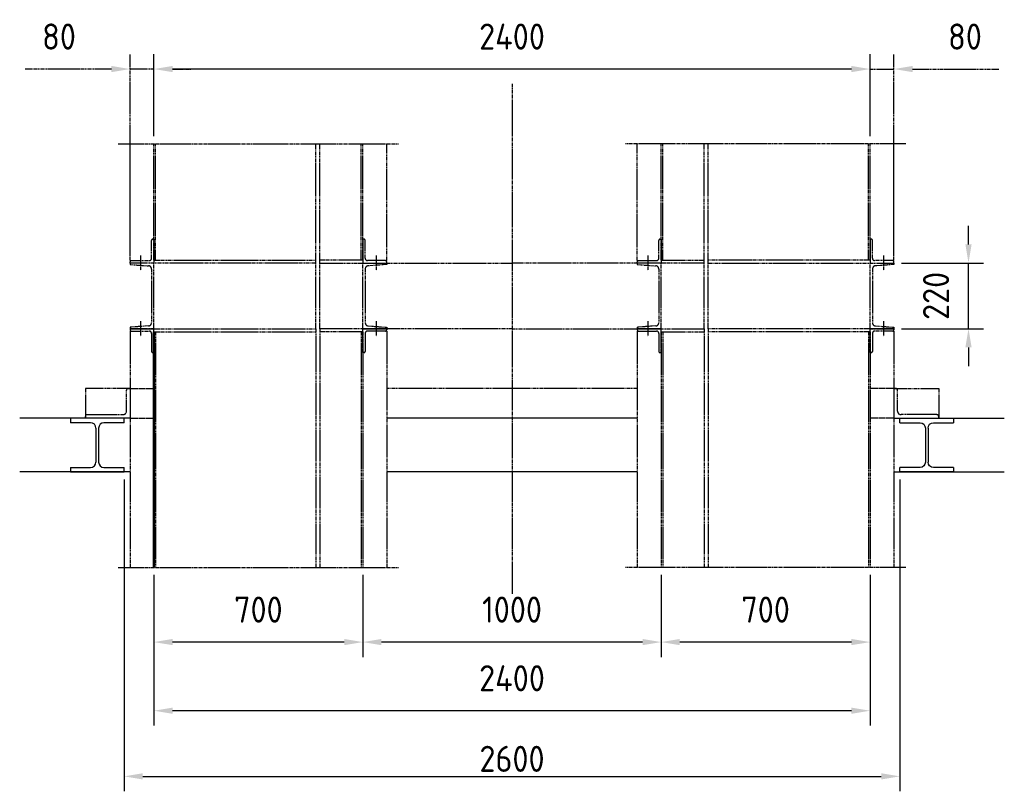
# Model space of a CAD drawing. Header units: millimetres. Extents: x -34725 to 178350, y -13707 to 126150.
# Tile 32 of 256: x -22107 to -18807, y 12016 to 14602. Entities that reach past the tile are written whole.
import ezdxf

# ---------------------------------------------------------------- set-up
doc = ezdxf.new("R2010")
doc.units = ezdxf.units.MM
for name, pattern in [('AM_ISO02W050', [7.5, 6, -1.5]), ('AM_ISO08W050', [18, 12, -1.5, 3, -1.5]), ('AM_ISO09W050', [22.5, 12, -1.5, 3, -1.5, 3, -1.5])]:
    doc.linetypes.add(name, pattern=pattern)
doc.layers.get('0').update_dxf_attribs({"linetype": 'CONTINUOUS'})
doc.layers.get('Defpoints').update_dxf_attribs({"linetype": 'CONTINUOUS'})
for name, color, linetype, lineweight in [('AM_11', 3, 'AM_ISO09W050', 25), ('AM_4', 3, 'CONTINUOUS', 25), ('P-AM_0', 7, 'CONTINUOUS', 50), ('P-AM_3', 6, 'AM_ISO02W050', 25), ('P-AM_4', 3, 'CONTINUOUS', 25), ('P-AM_5', 3, 'CONTINUOUS', 25), ('P-AM_7', 4, 'AM_ISO08W050', 25)]:
    doc.layers.add(name, color=color, linetype=linetype, lineweight=lineweight)
doc.styles.get("Standard").update_dxf_attribs({"font": 'isocp.shx'})
doc.dimstyles.new('AM_ISO', dxfattribs={"dimtxt": 3.5, "dimasz": 2.5, "dimexe": 2, "dimexo": 1, "dimgap": 0.6, "dimtad": 1, "dimdsep": 46, "dimtxsty": 'Standard', "dimcen": 0, "dimclrd": 256, "dimclre": 256, "dimclrt": 2, "dimadec": 0, "dimazin": 2, "dimtp": 0.1, "dimtm": 0.1, "dimtfac": 0.71, "dimtmove": 0, "dimatfit": 3, "dimfxl": 1, "dimtfill": 1, "dimtfillclr": 256, "dimlwd": -1, "dimlwe": -1, "dimarcsym": 0})
doc.dimstyles.new('AM_ISO$0', dxfattribs={"dimtxt": 3.5, "dimasz": 2.5, "dimexe": 2, "dimexo": 1, "dimgap": 0.6, "dimtad": 1, "dimdsep": 46, "dimtxsty": 'Standard', "dimcen": 0, "dimclrd": 256, "dimclre": 256, "dimclrt": 2, "dimadec": 0, "dimazin": 2, "dimtp": 0.1, "dimtm": 0.1, "dimtfac": 0.71, "dimtmove": 0, "dimatfit": 3, "dimfxl": 1, "dimtfill": 1, "dimtfillclr": 256, "dimlwd": -1, "dimlwe": -1, "dimarcsym": 0})

# ---------------------------------------------------------------- blocks, each defined once
blk = doc.blocks.new('*D207')
at = {"layer": 'Defpoints', "color": 0, "transparency": 16777216}
for p in [(-1300, -180), (1300, -180), (1300, -1200)]:
    blk.add_point(p, dxfattribs=at)
at = {"layer": 'P-AM_5', "transparency": 16777216}
for p, q in [((-1300, -205), (-1300, -1250)), ((1300, -205), (1300, -1250)), ((-1237.5, -1200), (1237.5, -1200))]:
    blk.add_line(p, q, dxfattribs=at)
for points in [[(-1237.5, -1189.6), (-1237.5, -1210.4), (-1300, -1200)], [(1237.5, -1189.6), (1237.5, -1210.4), (1300, -1200)]]:
    blk.add_solid(points, dxfattribs=at)
at = {"layer": 'P-AM_5', "color": 2, "transparency": 16777216, "insert": (0, -1141.2), "char_height": 87.5, "attachment_point": 5, "bg_fill": 3, "box_fill_scale": 1.1, "bg_fill_color": 256, "bg_fill_true_color": 13158600, "bg_fill_transparency": 0}
blk.add_mtext('2600', dxfattribs=at)
blk = doc.blocks.new('IPB_180')
for p, q in [((0, 180), (0, 165)), ((180, 180), (0, 180)), ((67.5, 165), (0, 165)), ((180, 165), (112.5, 165)), ((180, 165), (180, 180)), ((85.5, 147), (85.5, 33)), ((94.5, 147), (94.5, 33)), ((0, 15), (0, 0)), ((0, 15), (67.5, 15)), ((0, 0), (180, 0)), ((112.5, 15), (180, 15)), ((180, 0), (180, 15))]:
    blk.add_line(p, q)
for centre, start, end in [((67.5, 147), 0, 90), ((112.5, 147), 90, 180), ((67.5, 33), 270, 0), ((112.5, 33), 180, 270)]:
    blk.add_arc(centre, 18, start, end)
blk = doc.blocks.new('CASINGPLATFORM_DSV_2400_S')
at = {"layer": 'P-AM_4'}
for p, q in [((-1280, 0), (-1650, 0)), ((420, 0), (-420, 0)), ((1280, 0), (1650, 0)), ((-1280, -180), (-1650, -180)), ((420, -180), (-420, -180)), ((1280, -180), (1650, -180))]:
    blk.add_line(p, q, dxfattribs=at)
blk.add_blockref('IPB_180', (-1480, -180), dxfattribs=at)
at = {"layer": 'P-AM_4', "xscale": -1}
blk.add_blockref('IPB_180', (1480, -180), dxfattribs=at)
blk = doc.blocks.new('*D208')
at = {"layer": 'Defpoints', "color": 0, "transparency": 16777216}
for p in [(1280, 520), (1530, 520), (1280, 300)]:
    blk.add_point(p, dxfattribs=at)
at = {"layer": 'P-AM_5', "transparency": 16777216}
for p, q in [((1530, 582.5), (1530, 645)), ((1305, 520), (1580, 520)), ((1530, 300), (1530, 520)), ((1305, 300), (1580, 300)), ((1530, 237.5), (1530, 175))]:
    blk.add_line(p, q, dxfattribs=at)
for points in [[(1519.6, 582.5), (1540.4, 582.5), (1530, 520)], [(1519.6, 237.5), (1540.4, 237.5), (1530, 300)]]:
    blk.add_solid(points, dxfattribs=at)
at = {"layer": 'P-AM_5', "color": 2, "transparency": 16777216, "insert": (1421.2, 410), "char_height": 87.5, "attachment_point": 5, "rotation": 90, "bg_fill": 3, "box_fill_scale": 1.1, "bg_fill_color": 256, "bg_fill_true_color": 13158600, "bg_fill_transparency": 0}
blk.add_mtext('220', dxfattribs=at)
blk = doc.blocks.new('*D209')
at = {"layer": 'Defpoints', "color": 0, "transparency": 16777216}
for p in [(500, -500), (1200, -500), (500, -750)]:
    blk.add_point(p, dxfattribs=at)
at = {"layer": 'P-AM_5', "transparency": 16777216}
for p, q in [((500, -525), (500, -800)), ((1200, -525), (1200, -800)), ((1137.5, -750), (562.5, -750))]:
    blk.add_line(p, q, dxfattribs=at)
for points in [[(562.5, -739.6), (562.5, -760.4), (500, -750)], [(1137.5, -739.6), (1137.5, -760.4), (1200, -750)]]:
    blk.add_solid(points, dxfattribs=at)
at = {"layer": 'P-AM_5', "color": 2, "transparency": 16777216, "insert": (850, -641.2), "char_height": 87.5, "attachment_point": 5, "bg_fill": 3, "box_fill_scale": 1.1, "bg_fill_color": 256, "bg_fill_true_color": 13158600, "bg_fill_transparency": 0}
blk.add_mtext('700', dxfattribs=at)
blk = doc.blocks.new('*D210')
at = {"layer": 'Defpoints', "color": 0, "transparency": 16777216}
for p in [(-500, -500), (500, -500), (-500, -750)]:
    blk.add_point(p, dxfattribs=at)
at = {"layer": 'P-AM_5', "transparency": 16777216}
for p, q in [((-500, -525), (-500, -800)), ((500, -525), (500, -800)), ((437.5, -750), (-437.5, -750))]:
    blk.add_line(p, q, dxfattribs=at)
for points in [[(-437.5, -739.6), (-437.5, -760.4), (-500, -750)], [(437.5, -739.6), (437.5, -760.4), (500, -750)]]:
    blk.add_solid(points, dxfattribs=at)
at = {"layer": 'P-AM_5', "color": 2, "transparency": 16777216, "insert": (0, -641.2), "char_height": 87.5, "attachment_point": 5, "bg_fill": 3, "box_fill_scale": 1.1, "bg_fill_color": 256, "bg_fill_true_color": 13158600, "bg_fill_transparency": 0}
blk.add_mtext('1000', dxfattribs=at)
blk = doc.blocks.new('*D211')
at = {"layer": 'Defpoints', "color": 0, "transparency": 16777216}
for p in [(-1200, -500), (-500, -500), (-1200, -750)]:
    blk.add_point(p, dxfattribs=at)
at = {"layer": 'P-AM_5', "transparency": 16777216}
for p, q in [((-1200, -525), (-1200, -800)), ((-500, -525), (-500, -800)), ((-562.5, -750), (-1137.5, -750))]:
    blk.add_line(p, q, dxfattribs=at)
for points in [[(-1137.5, -739.6), (-1137.5, -760.4), (-1200, -750)], [(-562.5, -739.6), (-562.5, -760.4), (-500, -750)]]:
    blk.add_solid(points, dxfattribs=at)
at = {"layer": 'P-AM_5', "color": 2, "transparency": 16777216, "insert": (-850, -641.2), "char_height": 87.5, "attachment_point": 5, "bg_fill": 3, "box_fill_scale": 1.1, "bg_fill_color": 256, "bg_fill_true_color": 13158600, "bg_fill_transparency": 0}
blk.add_mtext('700', dxfattribs=at)
blk = doc.blocks.new('*D212')
at = {"layer": 'Defpoints', "color": 0, "transparency": 16777216}
for p in [(-1200, -500), (1200, -500), (-1200, -980)]:
    blk.add_point(p, dxfattribs=at)
at = {"layer": 'P-AM_5', "transparency": 16777216}
for p, q in [((-1200, -525), (-1200, -1030)), ((1200, -525), (1200, -1030)), ((1137.5, -980), (-1137.5, -980))]:
    blk.add_line(p, q, dxfattribs=at)
for points in [[(-1137.5, -969.6), (-1137.5, -990.4), (-1200, -980)], [(1137.5, -969.6), (1137.5, -990.4), (1200, -980)]]:
    blk.add_solid(points, dxfattribs=at)
at = {"layer": 'P-AM_5', "color": 2, "transparency": 16777216, "insert": (0, -871.2), "char_height": 87.5, "attachment_point": 5, "bg_fill": 3, "box_fill_scale": 1.1, "bg_fill_color": 256, "bg_fill_true_color": 13158600, "bg_fill_transparency": 0}
blk.add_mtext('2400', dxfattribs=at)
blk = doc.blocks.new('*D213')
at = {"layer": 'Defpoints', "color": 0, "transparency": 16777216}
for p in [(-1200, 1170), (-1200, 920), (1200, 920)]:
    blk.add_point(p, dxfattribs=at)
at = {"layer": 'P-AM_5', "transparency": 16777216}
for p, q in [((-1200, 945), (-1200, 1220)), ((1200, 945), (1200, 1220)), ((1137.5, 1170), (-1137.5, 1170))]:
    blk.add_line(p, q, dxfattribs=at)
for points in [[(-1137.5, 1180.4), (-1137.5, 1159.6), (-1200, 1170)], [(1137.5, 1180.4), (1137.5, 1159.6), (1200, 1170)]]:
    blk.add_solid(points, dxfattribs=at)
at = {"layer": 'P-AM_5', "color": 2, "transparency": 16777216, "insert": (0, 1278.8), "char_height": 87.5, "attachment_point": 5, "bg_fill": 3, "box_fill_scale": 1.1, "bg_fill_color": 256, "bg_fill_true_color": 13158600, "bg_fill_transparency": 0}
blk.add_mtext('2400', dxfattribs=at)
blk = doc.blocks.new('*D214')
at = {"layer": 'AM_11', "transparency": 16777216}
for p, q in [((-1280, 545), (-1280, 1220)), ((-1200, 945), (-1200, 1220)), ((-1342.5, 1170), (-1631.3, 1170)), ((-1200, 1170), (-1280, 1170)), ((-1137.5, 1170), (-1075, 1170))]:
    blk.add_line(p, q, dxfattribs=at)
for points in [[(-1342.5, 1180.4), (-1342.5, 1159.6), (-1280, 1170)], [(-1137.5, 1180.4), (-1137.5, 1159.6), (-1200, 1170)]]:
    blk.add_solid(points, dxfattribs=at)
at = {"layer": 'Defpoints', "color": 0, "transparency": 16777216}
for p in [(-1280, 1170), (-1200, 920), (-1280, 520)]:
    blk.add_point(p, dxfattribs=at)
at = {"layer": 'AM_11', "color": 2, "transparency": 16777216, "insert": (-1518.2, 1278.8), "char_height": 87.5, "attachment_point": 5, "bg_fill": 3, "box_fill_scale": 1.1, "bg_fill_color": 256, "bg_fill_true_color": 13158600, "bg_fill_transparency": 0}
blk.add_mtext('80', dxfattribs=at)
blk = doc.blocks.new('*D215')
at = {"layer": 'AM_11', "transparency": 16777216}
for p, q in [((1200, 945), (1200, 1220)), ((1280, 545), (1280, 1220)), ((1137.5, 1170), (1075, 1170)), ((1200, 1170), (1280, 1170)), ((1342.5, 1170), (1631.3, 1170))]:
    blk.add_line(p, q, dxfattribs=at)
for points in [[(1137.5, 1180.4), (1137.5, 1159.6), (1200, 1170)], [(1342.5, 1180.4), (1342.5, 1159.6), (1280, 1170)]]:
    blk.add_solid(points, dxfattribs=at)
at = {"layer": 'Defpoints', "color": 0, "transparency": 16777216}
for p in [(1280, 1170), (1200, 920), (1280, 520)]:
    blk.add_point(p, dxfattribs=at)
at = {"layer": 'AM_11', "color": 2, "transparency": 16777216, "insert": (1518.2, 1278.8), "char_height": 87.5, "attachment_point": 5, "bg_fill": 3, "box_fill_scale": 1.1, "bg_fill_color": 256, "bg_fill_true_color": 13158600, "bg_fill_transparency": 0}
blk.add_mtext('80', dxfattribs=at)
blk = doc.blocks.new('PP_CASING DETAIL SIDE VIEW')
at = {"layer": 'AM_11'}
for p, q in [((-500, 530), (-644, 530)), ((500, 530), (644, 530)), ((-658, 520), (-1200, 520)), ((-658, 300), (-658, 520)), ((-644, 300), (-644, 520)), ((-644, 520), (0, 520)), ((644, 520), (0, 520)), ((644, 300), (644, 520)), ((658, 300), (658, 520)), ((658, 520), (1200, 520)), ((-1200, 300), (-658, 300)), ((0, 300), (-644, 300)), ((0, 300), (644, 300)), ((1200, 300), (658, 300)), ((-1200, 290), (-658, 290)), ((-500, 290), (-644, 290)), ((500, 290), (644, 290)), ((1200, 290), (658, 290)), ((420, 100), (-420, 100))]:
    blk.add_line(p, q, dxfattribs=at)
for points in [[(-500, 520), (-420, 520), (-420, 524, 0.41421356), (-424, 528), (-484, 528, -0.41421356), (-492, 536), (-492, 596, 0.41421356), (-496, 600), (-500, 600)], [(500, 520), (420, 520), (420, 524, -0.41421356), (424, 528), (484, 528, 0.41421356), (492, 536), (492, 596, -0.41421356), (496, 600), (500, 600)], [(-1200, 300), (-1280, 300), (-1280, 296, 0.41421356), (-1276, 292), (-1216, 292, -0.41421356), (-1208, 284), (-1208, 224, 0.41421356), (-1204, 220), (-1200, 220)], [(-500, 300), (-420, 300), (-420, 296, -0.41421356), (-424, 292), (-484, 292, 0.41421356), (-492, 284), (-492, 224, -0.41421356), (-496, 220), (-500, 220)], [(500, 300), (420, 300), (420, 296, 0.41421356), (424, 292), (484, 292, -0.41421356), (492, 284), (492, 224, 0.41421356), (496, 220), (500, 220)], [(-1280, 0), (-1430, 0), (-1430, 6, -0.41421356), (-1424, 12), (-1304, 12, 0.41421356), (-1292, 24), (-1292, 94, -0.41421356), (-1286, 100), (-1280, 100)], [(1280, 0), (1430, 0), (1430, 6, 0.41421356), (1424, 12), (1304, 12, -0.41421356), (1292, 24), (1292, 94, 0.41421356), (1286, 100), (1280, 100)]]:
    blk.add_lwpolyline(points, format="xyb", close=True, dxfattribs=at)
for points in [[(-1200, 300), (-1200, 520), (-1280, 520), (-1280, 515), (-1217.976, 510.693, -0.39404911), (-1208, 500), (-1208, 320, -0.39404911), (-1217.976, 309.307), (-1280, 305), (-1280, 300), (-1200, 300)], [(-500, 300), (-500, 520), (-420, 520), (-420, 515), (-482.024, 510.693, 0.39404911), (-492, 500), (-492, 320, 0.39404911), (-482.024, 309.307), (-420, 305), (-420, 300), (-500, 300)], [(500, 300), (500, 520), (420, 520), (420, 515), (482.024, 510.693, -0.39404911), (492, 500), (492, 320, -0.39404911), (482.024, 309.307), (420, 305), (420, 300), (500, 300)], [(1200, 300), (1200, 520), (1280, 520), (1280, 515), (1217.976, 510.693, 0.39404911), (1208, 500), (1208, 320, 0.39404911), (1217.976, 309.307), (1280, 305), (1280, 300), (1200, 300)]]:
    blk.add_lwpolyline(points, format="xyb", dxfattribs=at)
for points in [[(-1280, 100), (-1430, 100), (-1430, 0)], [(1280, 100), (1430, 100), (1430, 0)]]:
    blk.add_lwpolyline(points, dxfattribs=at)
at = {"layer": 'AM_4'}
blk.add_line((420, 0), (-420, 0), dxfattribs=at)
at = {"layer": 'P-AM_3'}
for p, q in [((-1280, 100), (-1200, 100)), ((1280, 100), (1200, 100)), ((-1280, 0), (-1200, 0)), ((1280, 0), (1200, 0))]:
    blk.add_line(p, q, dxfattribs=at)
at = {"layer": 'P-AM_7'}
for p, q in [((-1245, 545), (-1245, 495)), ((-455, 545), (-455, 495)), ((455, 545), (455, 495)), ((1245, 545), (1245, 495)), ((-1245, 325), (-1245, 275)), ((-455, 325), (-455, 275)), ((455, 325), (455, 275)), ((1245, 325), (1245, 275))]:
    blk.add_line(p, q, dxfattribs=at)
at = {"layer": 'P-AM_5'}
dim = blk.add_linear_dim(base=(1300, -1200), p1=(-1300, -180), p2=(1300, -180), dimstyle='AM_ISO', override={"dimscale": 25}, dxfattribs=at)
dim.commit()
dim.dimension.update_dxf_attribs({"geometry": '*D207', "text_midpoint": (0, -1141.241)})
at = {"layer": 'AM_11'}
blk.add_line((-1280, 292), (-1280, -500), dxfattribs=at)
at = {"layer": 'P-AM_7'}
blk.add_line((0, 1120), (0, -600), dxfattribs=at)
at = {"layer": 'AM_4'}
blk.add_blockref('CASINGPLATFORM_DSV_2400_S', (0, 0), dxfattribs=at)
at = {"layer": 'P-AM_5'}
dim = blk.add_linear_dim(base=(1530, 520), p1=(1280, 300), p2=(1280, 520), angle=90, dimstyle='AM_ISO$0', override={"dimscale": 25, "dimgap": 2.6, "dimtix": 1}, dxfattribs=at)
dim.commit()
dim.dimension.update_dxf_attribs({"geometry": '*D208', "text_midpoint": (1421.241, 410)})
dim = blk.add_linear_dim(base=(500, -750), p1=(1200, -500), p2=(500, -500), dimstyle='AM_ISO$0', override={"dimscale": 25, "dimgap": 2.6}, dxfattribs=at)
dim.commit()
dim.dimension.update_dxf_attribs({"geometry": '*D209', "text_midpoint": (850, -641.25)})
at = {"layer": 'AM_11'}
blk.add_line((1280, 292), (1280, -500), dxfattribs=at)
blk.add_lwpolyline([(1200, 300), (1280, 300), (1280, 296, -0.41421356), (1276, 292), (1216, 292, 0.41421356), (1208, 284), (1208, 224, -0.41421356), (1204, 220), (1200, 220)], format="xyb", close=True, dxfattribs=at)
at = {"layer": 'P-AM_5'}
for base, p1, p2, override, picture, middle in [((-1200, 1170), (1200, 920), (-1200, 920), {"dimscale": 25, "dimgap": 2.6}, '*D213', (0, 1278.759)), ((-500, -750), (500, -500), (-500, -500), {"dimscale": 25, "dimgap": 2.6, "dimtmove": 1}, '*D210', (0, -641.25))]:
    dim = blk.add_linear_dim(base=base, p1=p1, p2=p2, dimstyle='AM_ISO$0', override=override, dxfattribs=at)
    dim.commit()
    dim.dimension.update_dxf_attribs({"geometry": picture, "text_midpoint": middle})
at = {"layer": 'AM_11'}
for p, q in [((-658, 520), (-658, 920)), ((-644, 520), (-644, 920)), ((-505, 530), (-505, 920)), ((-500, 530), (-500, 920)), ((-420, 528), (-420, 920)), ((420, 528), (420, 920)), ((500, 530), (500, 920)), ((505, 530), (505, 920)), ((644, 520), (644, 920)), ((658, 520), (658, 920))]:
    blk.add_line(p, q, dxfattribs=at)
for base, p1, p2, picture, middle in [((-1280, 1170), (-1200, 920), (-1280, 520), '*D214', (-1518.159, 1278.75)), ((1280, 1170), (1200, 920), (1280, 520), '*D215', (1518.159, 1278.75))]:
    dim = blk.add_linear_dim(base=base, p1=p1, p2=p2, dimstyle='AM_ISO$0', override={"dimscale": 25, "dimgap": 2.6}, dxfattribs=at)
    dim.commit()
    dim.dimension.update_dxf_attribs({"geometry": picture, "text_midpoint": middle})
at = {"layer": 'P-AM_5'}
dim = blk.add_linear_dim(base=(-1200, -750), p1=(-500, -500), p2=(-1200, -500), dimstyle='AM_ISO$0', override={"dimscale": 25, "dimgap": 2.6, "dimtmove": 1}, dxfattribs=at)
dim.commit()
dim.dimension.update_dxf_attribs({"geometry": '*D211', "text_midpoint": (-850, -641.25)})
at = {"layer": 'AM_11'}
for p, q in [((-1280, 528), (-1280, 920)), ((-1200, 530), (-1200, 920)), ((-1195, 530), (-1195, 920)), ((1195, 530), (1195, 920)), ((1200, 530), (1200, 920)), ((1280, 528), (1280, 920)), ((-1200, 530), (-658, 530)), ((1200, 530), (658, 530))]:
    blk.add_line(p, q, dxfattribs=at)
for points in [[(-1200, 520), (-1280, 520), (-1280, 524, -0.41421356), (-1276, 528), (-1216, 528, 0.41421356), (-1208, 536), (-1208, 596, -0.41421356), (-1204, 600), (-1200, 600)], [(1200, 520), (1280, 520), (1280, 524, 0.41421356), (1276, 528), (1216, 528, -0.41421356), (1208, 536), (1208, 596, 0.41421356), (1204, 600), (1200, 600)]]:
    blk.add_lwpolyline(points, format="xyb", close=True, dxfattribs=at)
at = {"layer": 'P-AM_7'}
for p, q in [((-1320, 920), (-380, 920)), ((1320, 920), (380, 920))]:
    blk.add_line(p, q, dxfattribs=at)
at = {"layer": 'P-AM_5'}
dim = blk.add_linear_dim(base=(-1200, -980), p1=(1200, -500), p2=(-1200, -500), dimstyle='AM_ISO$0', override={"dimscale": 25, "dimgap": 2.6}, dxfattribs=at)
dim.commit()
dim.dimension.update_dxf_attribs({"geometry": '*D212', "text_midpoint": (0, -871.241)})
at = {"layer": 'AM_11'}
for p, q in [((-658, 300), (-658, -500)), ((-644, 300), (-644, -500)), ((644, 300), (644, -500)), ((658, 300), (658, -500)), ((-1195, 290), (-1195, -500)), ((-505, 290), (-505, -500)), ((-500, 290), (-500, -500)), ((-420, 292), (-420, -500)), ((420, 292), (420, -500)), ((500, 290), (500, -500)), ((505, 290), (505, -500)), ((1195, 290), (1195, -500)), ((1200, 290), (1200, -500))]:
    blk.add_line(p, q, dxfattribs=at)
at = {"layer": 'P-AM_0'}
blk.add_line((-1200, 290), (-1200, -500), dxfattribs=at)
at = {"layer": 'P-AM_7'}
for p, q in [((-1320, -500), (-380, -500)), ((1320, -500), (380, -500))]:
    blk.add_line(p, q, dxfattribs=at)

msp = doc.modelspace()

# ---------------------------------------------------------------- block references
at = {"layer": 'P-AM_0'}
msp.add_blockref('PP_CASING DETAIL SIDE VIEW', (-20457.319, 13266.246), dxfattribs=at)

doc.saveas('drawing.dxf')
